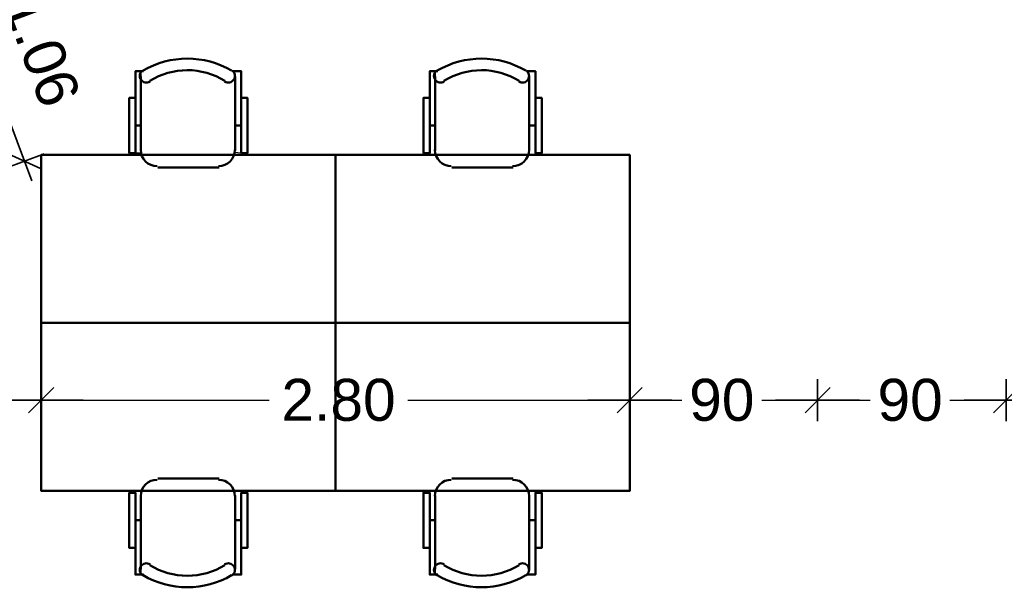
# Model space of a CAD drawing. Header units: metres. Extents: x -1 to 441, y -6 to 31.
# Tile 16 of 24: x 412.34 to 417.03, y 18.03 to 20.75. Entities that reach past the tile are written whole.
import ezdxf

# ---------------------------------------------------------------- set-up
doc = ezdxf.new("R2010")
doc.units = ezdxf.units.M
doc.header["$PDMODE"] = 65
doc.linetypes.add('CONTINUA', pattern=[0])
for name, color, linetype, lineweight in [('P4  SUPERFICI LLIURE', 7, 'CONTINUA', 25), ('P4 COTES', 7, 'CONTINUA', 25), ('P4 MOBLES', 7, 'CONTINUA', 25)]:
    doc.layers.add(name, color=color, linetype=linetype, lineweight=lineweight)
doc.styles.add('ARIAL', font='arial.ttf')
doc.dimstyles.new('DIMSTYLE_3', dxfattribs={"dimtxt": 0.2, "dimasz": 0.2, "dimexe": 0, "dimexo": 1e-06, "dimgap": 0.1, "dimtad": 0, "dimrnd": 0.005, "dimzin": 4, "dimdsep": 46, "dimtxsty": 'ARIAL', "dimblk1": 'ALL_ML_STRICH', "dimblk2": 'ALL_ML_STRICH', "dimsah": 1, "dimcen": 0, "dimse1": 1, "dimse2": 1, "dimclrd": 2, "dimclre": 2, "dimclrt": 2, "dimadec": 0, "dimazin": 0, "dimtfac": 1, "dimtdec": 0, "dimtix": 1, "dimtmove": 2, "dimatfit": 3, "dimfxl": 0, "dimtzin": 0, "dimlwd": 0, "dimlwe": 35, "dimarcsym": 0})
doc.dimstyles.new('DIMSTYLE_5', dxfattribs={"dimtxt": 0.2, "dimasz": 0.2, "dimexe": 0, "dimexo": 1e-06, "dimgap": 0.1, "dimtad": 2, "dimrnd": 0.005, "dimzin": 4, "dimdsep": 46, "dimtxsty": 'ARIAL', "dimblk1": 'ALL_ML_STRICH', "dimblk2": 'ALL_ML_STRICH', "dimsah": 1, "dimcen": 0, "dimse1": 1, "dimse2": 1, "dimclrd": 2, "dimclre": 2, "dimclrt": 2, "dimadec": 0, "dimazin": 0, "dimtfac": 1, "dimtdec": 0, "dimtix": 1, "dimtmove": 2, "dimatfit": 3, "dimfxl": 0, "dimtzin": 0, "dimlwd": 0, "dimlwe": 35, "dimarcsym": 0})
doc.dimstyles.new('DIMSTYLE_8', dxfattribs={"dimtxt": 0.2, "dimasz": 0.2, "dimexe": 0, "dimexo": 1e-06, "dimgap": 0.1, "dimtad": 0, "dimdec": 0, "dimlfac": 100, "dimrnd": 0.5, "dimzin": 4, "dimdsep": 46, "dimtxsty": 'ARIAL', "dimblk1": 'ALL_ML_STRICH', "dimblk2": 'ALL_ML_STRICH', "dimsah": 1, "dimcen": 0, "dimse1": 1, "dimse2": 1, "dimclrd": 2, "dimclre": 2, "dimclrt": 2, "dimadec": 0, "dimazin": 0, "dimtfac": 1, "dimtdec": 0, "dimtix": 1, "dimtmove": 2, "dimatfit": 3, "dimfxl": 0, "dimtzin": 0, "dimlwd": 0, "dimlwe": 35, "dimarcsym": 0})

# ---------------------------------------------------------------- blocks, each defined once
blk = doc.blocks.new('OBJETO_COMPLEJO_30')
at = {"layer": 'P4 MOBLES', "color": 202, "linetype": 'CONTINUA', "lineweight": 50, "transparency": 33554687}
for p, q in [((412.9136, 20.1298), (412.9136, 20.4812)), ((413.3623, 20.4812), (413.3623, 20.1298)), ((412.8882, 20.2483), (412.9136, 20.2483)), ((413.392, 20.2483), (413.3623, 20.2483)), ((413.2861, 20.0494), (412.9941, 20.0494))]:
    blk.add_line(p, q, dxfattribs=at)
for points in [[(412.8882, 20.3796), (412.8586, 20.3796), (412.8586, 20.1171), (412.8882, 20.1171), (412.8882, 20.5066), (412.9263, 20.5066)], [(412.9228, 20.511), (412.9179, 20.5069), (412.914, 20.5021), (412.9111, 20.4967), (412.9094, 20.4909), (412.9087, 20.4849), (412.9093, 20.4788), (412.911, 20.4729), (412.9139, 20.4672), (412.918, 20.4622), (412.9227, 20.4583), (412.9281, 20.4554), (412.9339, 20.4535), (412.9399, 20.4528), (412.946, 20.4533), (412.9519, 20.455), (412.9576, 20.4579)], [(413.3128, 20.4579), (413.3185, 20.455), (413.3245, 20.4533), (413.3306, 20.4528), (413.3366, 20.4535), (413.3424, 20.4554), (413.3477, 20.4583), (413.3525, 20.4622), (413.3565, 20.4672), (413.3595, 20.4729), (413.3612, 20.4788), (413.3617, 20.4849), (413.3611, 20.4909), (413.3593, 20.4967), (413.3565, 20.5021), (413.3526, 20.5069), (413.3476, 20.511)], [(413.392, 20.3796), (413.4216, 20.3796), (413.4216, 20.1171), (413.392, 20.1171), (413.392, 20.5066), (413.3496, 20.5066)], [(412.913, 20.1332), (412.9146, 20.1174), (412.9191, 20.1027), (412.9264, 20.0894), (412.9359, 20.0779), (412.9475, 20.0683), (412.9608, 20.0611), (412.9755, 20.0565), (412.9913, 20.0549)], [(413.2834, 20.0549), (413.2992, 20.0565), (413.3139, 20.0611), (413.3272, 20.0683), (413.3388, 20.0779), (413.3483, 20.0894), (413.3555, 20.1027), (413.3601, 20.1174), (413.3617, 20.1332)]]:
    blk.add_lwpolyline(points, dxfattribs=at)
blk.add_lwpolyline([(413.8407, 19.3086), (412.4395, 19.3086), (412.4395, 20.1087), (413.8407, 20.1087), (413.8407, 19.3086)], close=True, dxfattribs=at)
for centre, radius, start, end in [((413.1353, 20.1505), 0.4167, 59.5738, 120.4458), ((413.1353, 20.1716), 0.3405, 58.2581, 121.7649)]:
    blk.add_arc(centre, radius, start, end, dxfattribs=at)
blk = doc.blocks.new('OBJETO_COMPLEJO_31')
at = {"layer": 'P4 MOBLES', "color": 202, "linetype": 'CONTINUA', "lineweight": 50, "transparency": 33554687}
for p, q in [((413.2861, 18.5678), (412.9941, 18.5678)), ((412.9136, 18.4873), (412.9136, 18.136)), ((413.3623, 18.136), (413.3623, 18.4873)), ((412.8882, 18.3688), (412.9136, 18.3688)), ((413.392, 18.3688), (413.3623, 18.3688))]:
    blk.add_line(p, q, dxfattribs=at)
blk.add_lwpolyline([(413.8407, 19.3086), (412.4395, 19.3086), (412.4395, 18.5085), (413.8407, 18.5085), (413.8407, 19.3086)], close=True, dxfattribs=at)
for points in [[(412.913, 18.4839), (412.9146, 18.4997), (412.9191, 18.5144), (412.9264, 18.5277), (412.9359, 18.5393), (412.9475, 18.5489), (412.9608, 18.5561), (412.9755, 18.5607), (412.9913, 18.5623)], [(413.2834, 18.5623), (413.2992, 18.5607), (413.3139, 18.5561), (413.3272, 18.5489), (413.3388, 18.5393), (413.3483, 18.5277), (413.3555, 18.5144), (413.3601, 18.4997), (413.3617, 18.4839)], [(412.8882, 18.2376), (412.8586, 18.2376), (412.8586, 18.5), (412.8882, 18.5), (412.8882, 18.1106), (412.9263, 18.1106)], [(413.392, 18.2376), (413.4216, 18.2376), (413.4216, 18.5), (413.392, 18.5), (413.392, 18.1106), (413.3496, 18.1106)], [(412.9228, 18.1062), (412.9179, 18.1103), (412.914, 18.1151), (412.9111, 18.1205), (412.9094, 18.1263), (412.9087, 18.1323), (412.9093, 18.1384), (412.911, 18.1443), (412.9139, 18.15), (412.918, 18.1549), (412.9227, 18.1589), (412.9281, 18.1618), (412.9339, 18.1636), (412.9399, 18.1643), (412.946, 18.1639), (412.9519, 18.1622), (412.9576, 18.1593)], [(413.3128, 18.1593), (413.3185, 18.1622), (413.3245, 18.1639), (413.3306, 18.1643), (413.3366, 18.1636), (413.3424, 18.1618), (413.3477, 18.1589), (413.3525, 18.1549), (413.3565, 18.15), (413.3595, 18.1443), (413.3612, 18.1384), (413.3617, 18.1323), (413.3611, 18.1263), (413.3593, 18.1205), (413.3565, 18.1151), (413.3526, 18.1103), (413.3476, 18.1062)]]:
    blk.add_lwpolyline(points, dxfattribs=at)
for centre, radius, start, end in [((413.1353, 18.4456), 0.3405, 238.2351, 301.7419), ((413.1353, 18.4667), 0.4167, 239.5542, 300.4262)]:
    blk.add_arc(centre, radius, start, end, dxfattribs=at)
blk = doc.blocks.new('OBJETO_COMPLEJO_32')
at = {"layer": 'P4 MOBLES', "color": 202, "linetype": 'CONTINUA', "lineweight": 50, "transparency": 33554687}
for p, q in [((414.3148, 20.1298), (414.3148, 20.4812)), ((414.7635, 20.4812), (414.7635, 20.1298)), ((414.2894, 20.2483), (414.3148, 20.2483)), ((414.7931, 20.2483), (414.7635, 20.2483)), ((414.6873, 20.0494), (414.3952, 20.0494))]:
    blk.add_line(p, q, dxfattribs=at)
for points in [[(414.2894, 20.3796), (414.2598, 20.3796), (414.2598, 20.1171), (414.2894, 20.1171), (414.2894, 20.5066), (414.3275, 20.5066)], [(414.324, 20.511), (414.3191, 20.5069), (414.3152, 20.5021), (414.3123, 20.4967), (414.3106, 20.4909), (414.3099, 20.4849), (414.3104, 20.4788), (414.3122, 20.4729), (414.3151, 20.4672), (414.3191, 20.4622), (414.3239, 20.4583), (414.3293, 20.4554), (414.335, 20.4535), (414.3411, 20.4528), (414.3471, 20.4533), (414.3531, 20.455), (414.3588, 20.4579)], [(414.714, 20.4579), (414.7197, 20.455), (414.7257, 20.4533), (414.7317, 20.4528), (414.7378, 20.4535), (414.7435, 20.4554), (414.7489, 20.4583), (414.7537, 20.4622), (414.7577, 20.4672), (414.7606, 20.4729), (414.7624, 20.4788), (414.7629, 20.4849), (414.7623, 20.4909), (414.7605, 20.4967), (414.7576, 20.5021), (414.7537, 20.5069), (414.7488, 20.511)], [(414.7931, 20.3796), (414.8228, 20.3796), (414.8228, 20.1171), (414.7931, 20.1171), (414.7931, 20.5066), (414.7508, 20.5066)], [(414.3142, 20.1332), (414.3157, 20.1174), (414.3203, 20.1027), (414.3275, 20.0894), (414.3371, 20.0779), (414.3487, 20.0683), (414.362, 20.0611), (414.3767, 20.0565), (414.3925, 20.0549)], [(414.6846, 20.0549), (414.7004, 20.0565), (414.7151, 20.0611), (414.7284, 20.0683), (414.7399, 20.0779), (414.7495, 20.0894), (414.7567, 20.1027), (414.7613, 20.1174), (414.7629, 20.1332)]]:
    blk.add_lwpolyline(points, dxfattribs=at)
blk.add_lwpolyline([(415.2419, 19.3086), (413.8407, 19.3086), (413.8407, 20.1087), (415.2419, 20.1087), (415.2419, 19.3086)], close=True, dxfattribs=at)
for centre, radius, start, end in [((414.5365, 20.1505), 0.4167, 59.5738, 120.4458), ((414.5365, 20.1716), 0.3405, 58.2581, 121.7649)]:
    blk.add_arc(centre, radius, start, end, dxfattribs=at)
blk = doc.blocks.new('OBJETO_COMPLEJO_33')
at = {"layer": 'P4 MOBLES', "color": 202, "linetype": 'CONTINUA', "lineweight": 50, "transparency": 33554687}
for p, q in [((414.6873, 18.5678), (414.3952, 18.5678)), ((414.3148, 18.4873), (414.3148, 18.136)), ((414.7635, 18.136), (414.7635, 18.4873)), ((414.2894, 18.3688), (414.3148, 18.3688)), ((414.7931, 18.3688), (414.7635, 18.3688))]:
    blk.add_line(p, q, dxfattribs=at)
blk.add_lwpolyline([(415.2419, 19.3086), (413.8407, 19.3086), (413.8407, 18.5085), (415.2419, 18.5085), (415.2419, 19.3086)], close=True, dxfattribs=at)
for points in [[(414.3142, 18.4839), (414.3157, 18.4997), (414.3203, 18.5144), (414.3275, 18.5277), (414.3371, 18.5393), (414.3487, 18.5489), (414.362, 18.5561), (414.3767, 18.5607), (414.3925, 18.5623)], [(414.6846, 18.5623), (414.7004, 18.5607), (414.7151, 18.5561), (414.7284, 18.5489), (414.7399, 18.5393), (414.7495, 18.5277), (414.7567, 18.5144), (414.7613, 18.4997), (414.7629, 18.4839)], [(414.2894, 18.2376), (414.2598, 18.2376), (414.2598, 18.5), (414.2894, 18.5), (414.2894, 18.1106), (414.3275, 18.1106)], [(414.7931, 18.2376), (414.8228, 18.2376), (414.8228, 18.5), (414.7931, 18.5), (414.7931, 18.1106), (414.7508, 18.1106)], [(414.324, 18.1062), (414.3191, 18.1103), (414.3152, 18.1151), (414.3123, 18.1205), (414.3106, 18.1263), (414.3099, 18.1323), (414.3104, 18.1384), (414.3122, 18.1443), (414.3151, 18.15), (414.3191, 18.1549), (414.3239, 18.1589), (414.3293, 18.1618), (414.335, 18.1636), (414.3411, 18.1643), (414.3471, 18.1639), (414.3531, 18.1622), (414.3588, 18.1593)], [(414.714, 18.1593), (414.7197, 18.1622), (414.7257, 18.1639), (414.7317, 18.1643), (414.7378, 18.1636), (414.7435, 18.1618), (414.7489, 18.1589), (414.7537, 18.1549), (414.7577, 18.15), (414.7606, 18.1443), (414.7624, 18.1384), (414.7629, 18.1323), (414.7623, 18.1263), (414.7605, 18.1205), (414.7576, 18.1151), (414.7537, 18.1103), (414.7488, 18.1062)]]:
    blk.add_lwpolyline(points, dxfattribs=at)
for centre, radius, start, end in [((414.5365, 18.4456), 0.3405, 238.2351, 301.7419), ((414.5365, 18.4667), 0.4167, 239.5542, 300.4262)]:
    blk.add_arc(centre, radius, start, end, dxfattribs=at)
blk = doc.blocks.new('ALL_ML_STRICH')
at = {"color": 0, "linetype": 'ByBlock', "lineweight": -2}
for p, q in [((0, -0.5), (0, 0.5)), ((-0.3, -0.3), (0.3, 0.3)), ((-1, 0), (0.5, 0))]:
    blk.add_line(p, q, dxfattribs=at)
blk = doc.blocks.new('*D67')
at = {"layer": 'DEFPOINTS', "color": 2, "linetype": 'CONTINUA', "lineweight": 35, "transparency": 33554687}
for p in [(411.8236, 21.0126), (412.3591, 20.0788), (412.4395, 20.1087)]:
    blk.add_point(p, dxfattribs=at)
at = {"layer": 'P4 COTES', "color": 2, "linetype": 'CONTINUA', "lineweight": -2, "transparency": 33554687}
blk.add_line((412.3591, 20.0788), (411.9892, 21.0741), dxfattribs=at)
at = {"layer": 'P4 COTES', "color": 2, "linetype": 'CONTINUA', "lineweight": 35, "transparency": 33554687, "xscale": 0.2, "yscale": 0.2, "zscale": 0.2}
for p, rotation in [((411.9892, 21.0741), 110.383128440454), ((412.3591, 20.0788), 290.383128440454)]:
    blk.add_blockref('ALL_ML_STRICH', p, dxfattribs=dict(at, rotation=rotation))
at = {"layer": 'P4 COTES', "color": 2, "linetype": 'CONTINUA', "lineweight": 35, "transparency": 33554687, "insert": (412.4422, 20.6085), "char_height": 0.2, "width": 0.8, "attachment_point": 5, "rotation": 290.3831, "style": 'ARIAL'}
blk.add_mtext('\\A1;{\\A1;{1.06\\H0.132000;\\S^ ;}}', dxfattribs=at)
blk = doc.blocks.new('*D81')
at = {"layer": 'DEFPOINTS', "color": 2, "linetype": 'CONTINUA', "lineweight": 35, "transparency": 33554687}
for p in [(410.7337, 18.9412), (412.4395, 18.5085), (410.7337, 18.3608)]:
    blk.add_point(p, dxfattribs=at)
at = {"layer": 'P4 COTES', "color": 2, "linetype": 'CONTINUA', "lineweight": -2, "transparency": 33554687}
for p, q in [((410.7337, 18.9412), (411.2904, 18.9412)), ((411.9504, 18.9412), (412.4395, 18.9412))]:
    blk.add_line(p, q, dxfattribs=at)
at = {"layer": 'P4 COTES', "color": 2, "linetype": 'CONTINUA', "lineweight": 35, "transparency": 33554687, "xscale": 0.2, "yscale": 0.2, "zscale": 0.2, "rotation": 180}
blk.add_blockref('ALL_ML_STRICH', (410.7337, 18.9412), dxfattribs=at)
at = {"layer": 'P4 COTES', "color": 2, "linetype": 'CONTINUA', "lineweight": 35, "transparency": 33554687, "xscale": 0.2, "yscale": 0.2, "zscale": 0.2}
blk.add_blockref('ALL_ML_STRICH', (412.4395, 18.9412), dxfattribs=at)
at = {"layer": 'P4 COTES', "color": 2, "linetype": 'CONTINUA', "lineweight": 35, "transparency": 33554687, "insert": (411.6204, 18.9412), "char_height": 0.2, "width": 0.8, "attachment_point": 5, "style": 'ARIAL'}
blk.add_mtext('\\A1;{\\A1;{1.71\\H0.132000;\\S^ ;}}', dxfattribs=at)
blk = doc.blocks.new('*D82')
at = {"layer": 'DEFPOINTS', "color": 2, "linetype": 'CONTINUA', "lineweight": 35, "transparency": 33554687}
for p in [(412.4395, 18.9412), (412.4395, 18.5085), (415.2419, 18.5085)]:
    blk.add_point(p, dxfattribs=at)
at = {"layer": 'P4 COTES', "color": 2, "linetype": 'CONTINUA', "lineweight": -2, "transparency": 33554687}
for p, q in [((412.4395, 18.9412), (413.5255, 18.9412)), ((414.1855, 18.9412), (415.2419, 18.9412))]:
    blk.add_line(p, q, dxfattribs=at)
at = {"layer": 'P4 COTES', "color": 2, "linetype": 'CONTINUA', "lineweight": 35, "transparency": 33554687, "xscale": 0.2, "yscale": 0.2, "zscale": 0.2, "rotation": 180}
blk.add_blockref('ALL_ML_STRICH', (412.4395, 18.9412), dxfattribs=at)
at = {"layer": 'P4 COTES', "color": 2, "linetype": 'CONTINUA', "lineweight": 35, "transparency": 33554687, "xscale": 0.2, "yscale": 0.2, "zscale": 0.2}
blk.add_blockref('ALL_ML_STRICH', (415.2419, 18.9412), dxfattribs=at)
at = {"layer": 'P4 COTES', "color": 2, "linetype": 'CONTINUA', "lineweight": 35, "transparency": 33554687, "insert": (413.8555, 18.9412), "char_height": 0.2, "width": 0.8, "attachment_point": 5, "style": 'ARIAL'}
blk.add_mtext('\\A1;{\\A1;{2.80\\H0.132000;\\S^ ;}}', dxfattribs=at)
blk = doc.blocks.new('*D83')
at = {"layer": 'DEFPOINTS', "color": 2, "linetype": 'CONTINUA', "lineweight": 35, "transparency": 33554687}
for p in [(415.2419, 18.9412), (416.137, 18.5744), (415.2419, 18.5085)]:
    blk.add_point(p, dxfattribs=at)
at = {"layer": 'P4 COTES', "color": 2, "linetype": 'CONTINUA', "lineweight": -2, "transparency": 33554687}
for p, q in [((415.2419, 18.9412), (415.4907, 18.9412)), ((415.8707, 18.9412), (416.137, 18.9412))]:
    blk.add_line(p, q, dxfattribs=at)
at = {"layer": 'P4 COTES', "color": 2, "linetype": 'CONTINUA', "lineweight": 35, "transparency": 33554687, "xscale": 0.2, "yscale": 0.2, "zscale": 0.2, "rotation": 180}
blk.add_blockref('ALL_ML_STRICH', (415.2419, 18.9412), dxfattribs=at)
at = {"layer": 'P4 COTES', "color": 2, "linetype": 'CONTINUA', "lineweight": 35, "transparency": 33554687, "xscale": 0.2, "yscale": 0.2, "zscale": 0.2}
blk.add_blockref('ALL_ML_STRICH', (416.137, 18.9412), dxfattribs=at)
at = {"layer": 'P4 COTES', "color": 2, "linetype": 'CONTINUA', "lineweight": 35, "transparency": 33554687, "insert": (415.6807, 18.9412), "char_height": 0.2, "width": 0.4, "attachment_point": 5, "style": 'ARIAL'}
blk.add_mtext('\\A1;{90}', dxfattribs=at)
blk = doc.blocks.new('*D84')
at = {"layer": 'DEFPOINTS', "color": 2, "linetype": 'CONTINUA', "lineweight": 35, "transparency": 33554687}
for p in [(416.137, 18.9412), (416.137, 18.5744), (417.0352, 18.5201)]:
    blk.add_point(p, dxfattribs=at)
at = {"layer": 'P4 COTES', "color": 2, "linetype": 'CONTINUA', "lineweight": -2, "transparency": 33554687}
for p, q in [((416.137, 18.9412), (416.3874, 18.9412)), ((416.7674, 18.9412), (417.0352, 18.9412))]:
    blk.add_line(p, q, dxfattribs=at)
at = {"layer": 'P4 COTES', "color": 2, "linetype": 'CONTINUA', "lineweight": 35, "transparency": 33554687, "xscale": 0.2, "yscale": 0.2, "zscale": 0.2, "rotation": 180}
blk.add_blockref('ALL_ML_STRICH', (416.137, 18.9412), dxfattribs=at)
at = {"layer": 'P4 COTES', "color": 2, "linetype": 'CONTINUA', "lineweight": 35, "transparency": 33554687, "xscale": 0.2, "yscale": 0.2, "zscale": 0.2}
blk.add_blockref('ALL_ML_STRICH', (417.0352, 18.9412), dxfattribs=at)
at = {"layer": 'P4 COTES', "color": 2, "linetype": 'CONTINUA', "lineweight": 35, "transparency": 33554687, "insert": (416.5774, 18.9412), "char_height": 0.2, "width": 0.4, "attachment_point": 5, "style": 'ARIAL'}
blk.add_mtext('\\A1;{90}', dxfattribs=at)
blk = doc.blocks.new('*D85')
at = {"layer": 'DEFPOINTS', "color": 2, "linetype": 'CONTINUA', "lineweight": 35, "transparency": 33554687}
for p in [(417.0352, 18.9412), (417.0352, 18.5201), (419.8375, 18.5201)]:
    blk.add_point(p, dxfattribs=at)
at = {"layer": 'P4 COTES', "color": 2, "linetype": 'CONTINUA', "lineweight": -2, "transparency": 33554687}
for p, q in [((417.0352, 18.9412), (418.1212, 18.9412)), ((418.7812, 18.9412), (419.8375, 18.9412))]:
    blk.add_line(p, q, dxfattribs=at)
at = {"layer": 'P4 COTES', "color": 2, "linetype": 'CONTINUA', "lineweight": 35, "transparency": 33554687, "xscale": 0.2, "yscale": 0.2, "zscale": 0.2, "rotation": 180}
blk.add_blockref('ALL_ML_STRICH', (417.0352, 18.9412), dxfattribs=at)
at = {"layer": 'P4 COTES', "color": 2, "linetype": 'CONTINUA', "lineweight": 35, "transparency": 33554687, "xscale": 0.2, "yscale": 0.2, "zscale": 0.2}
blk.add_blockref('ALL_ML_STRICH', (419.8375, 18.9412), dxfattribs=at)
at = {"layer": 'P4 COTES', "color": 2, "linetype": 'CONTINUA', "lineweight": 35, "transparency": 33554687, "insert": (418.4512, 18.9412), "char_height": 0.2, "width": 0.8, "attachment_point": 5, "style": 'ARIAL'}
blk.add_mtext('\\A1;{\\A1;{2.80\\H0.132000;\\S^ ;}}', dxfattribs=at)

msp = doc.modelspace()

# ---------------------------------------------------------------- linework, layer by layer
at = {"layer": 'P4  SUPERFICI LLIURE', "color": 7, "linetype": 'CONTINUA', "lineweight": 25, "transparency": 33554687}
for p, q in [((412.9094, 20.4909), (412.9136, 20.5049)), ((412.9136, 20.5049), (412.9136, 20.4678)), ((412.993, 20.4809), (413.0321, 20.4961)), ((413.0321, 20.4961), (413.0727, 20.5063)), ((413.0727, 20.5063), (413.1143, 20.5114)), ((413.1143, 20.5114), (413.1562, 20.5115)), ((413.1562, 20.5115), (413.1978, 20.5063)), ((413.1978, 20.5063), (413.2384, 20.4961)), ((413.2384, 20.4961), (413.2775, 20.481)), ((413.3612, 20.4788), (413.3623, 20.4922)), ((413.3623, 20.4922), (413.3623, 20.2483)), ((414.3106, 20.4909), (414.3148, 20.5049)), ((414.3148, 20.5049), (414.3148, 20.4678)), ((414.3942, 20.4809), (414.4332, 20.4961)), ((414.4332, 20.4961), (414.4739, 20.5063)), ((414.4739, 20.5063), (414.5155, 20.5114)), ((414.5155, 20.5114), (414.5574, 20.5115)), ((414.5574, 20.5115), (414.599, 20.5063)), ((414.599, 20.5063), (414.6396, 20.4961)), ((414.6396, 20.4961), (414.6787, 20.481)), ((414.7624, 20.4788), (414.7635, 20.4922)), ((414.7635, 20.4922), (414.7635, 20.1395)), ((412.9084, 20.4818), (412.9094, 20.4909)), ((412.911, 20.4729), (412.9084, 20.4818)), ((412.9136, 20.4678), (412.911, 20.4729)), ((412.9136, 20.2483), (412.9136, 20.4658)), ((412.9136, 20.4658), (412.9227, 20.4583)), ((412.9227, 20.4583), (412.9281, 20.4554)), ((412.9281, 20.4554), (412.9339, 20.4535)), ((412.9339, 20.4535), (412.9399, 20.4528)), ((412.9399, 20.4528), (412.9408, 20.4529)), ((412.9408, 20.4529), (412.993, 20.4809)), ((413.2775, 20.481), (413.3298, 20.4529)), ((413.3298, 20.4529), (413.3306, 20.4528)), ((413.3306, 20.4528), (413.3366, 20.4535)), ((413.3366, 20.4535), (413.3424, 20.4554)), ((413.3424, 20.4554), (413.3477, 20.4583)), ((413.3477, 20.4583), (413.3525, 20.4622)), ((413.3525, 20.4622), (413.3565, 20.4672)), ((413.3565, 20.4672), (413.3595, 20.4729)), ((413.3595, 20.4729), (413.3612, 20.4788)), ((414.3096, 20.4818), (414.3106, 20.4909)), ((414.3122, 20.4729), (414.3096, 20.4818)), ((414.3148, 20.4678), (414.3122, 20.4729)), ((414.3148, 20.1268), (414.3148, 20.4658)), ((414.3148, 20.4658), (414.3239, 20.4583)), ((414.3239, 20.4583), (414.3293, 20.4554)), ((414.3293, 20.4554), (414.335, 20.4535)), ((414.335, 20.4535), (414.3411, 20.4528)), ((414.3411, 20.4528), (414.342, 20.4529)), ((414.342, 20.4529), (414.3942, 20.4809)), ((414.6787, 20.481), (414.731, 20.4529)), ((414.731, 20.4529), (414.7317, 20.4528)), ((414.7317, 20.4528), (414.7378, 20.4535)), ((414.7378, 20.4535), (414.7435, 20.4554)), ((414.7435, 20.4554), (414.7489, 20.4583)), ((414.7489, 20.4583), (414.7537, 20.4622)), ((414.7537, 20.4622), (414.7577, 20.4672)), ((414.7577, 20.4672), (414.7606, 20.4729)), ((414.7606, 20.4729), (414.7624, 20.4788)), ((412.8882, 20.1174), (412.8882, 20.2483)), ((412.8882, 20.2483), (412.9136, 20.2483)), ((413.3623, 20.2483), (413.392, 20.2483)), ((413.392, 20.2483), (413.392, 20.1171)), ((412.9146, 20.1174), (412.8882, 20.1174)), ((412.9173, 20.1087), (412.9146, 20.1174)), ((413.3601, 20.1174), (413.3574, 20.1087)), ((413.3604, 20.1203), (413.3601, 20.1174)), ((413.392, 20.1171), (413.3604, 20.1203)), ((414.3157, 20.1174), (414.3148, 20.1268)), ((414.3185, 20.1087), (414.3157, 20.1174)), ((414.7613, 20.1174), (414.7586, 20.1087)), ((414.7635, 20.1395), (414.7613, 20.1174)), ((412.4395, 18.5085), (412.4395, 20.1087)), ((412.4395, 20.1087), (412.9173, 20.1087)), ((413.3574, 20.1087), (414.3185, 20.1087)), ((414.7586, 20.1087), (415.2419, 20.1087)), ((415.2419, 20.1087), (415.2419, 18.5085)), ((412.9173, 18.5085), (412.4395, 18.5085)), ((412.9136, 18.4903), (412.9146, 18.4997)), ((412.9136, 18.1514), (412.9136, 18.4903)), ((412.9146, 18.4997), (412.9173, 18.5085)), ((414.3185, 18.5085), (413.3574, 18.5085)), ((413.3574, 18.5085), (413.3601, 18.4997)), ((413.3601, 18.4997), (413.3623, 18.4776)), ((413.3623, 18.4776), (413.3623, 18.125)), ((414.3148, 18.4903), (414.3157, 18.4997)), ((414.3148, 18.1514), (414.3148, 18.4903)), ((414.3157, 18.4997), (414.3185, 18.5085)), ((415.2419, 18.5085), (414.7586, 18.5085)), ((414.7586, 18.5085), (414.7613, 18.4997)), ((414.7613, 18.4997), (414.7635, 18.4776)), ((414.7635, 18.4776), (414.7635, 18.125)), ((412.911, 18.1443), (412.9136, 18.1494)), ((412.9227, 18.1589), (412.9136, 18.1514)), ((412.9136, 18.1494), (412.9136, 18.1123)), ((412.9281, 18.1618), (412.9227, 18.1589)), ((412.9339, 18.1636), (412.9281, 18.1618)), ((412.9399, 18.1643), (412.9339, 18.1636)), ((412.9408, 18.1642), (412.9399, 18.1643)), ((412.993, 18.1362), (412.9408, 18.1642)), ((413.3298, 18.1643), (413.2775, 18.1362)), ((413.3306, 18.1643), (413.3298, 18.1643)), ((413.3366, 18.1636), (413.3306, 18.1643)), ((413.3424, 18.1618), (413.3366, 18.1636)), ((413.3477, 18.1589), (413.3424, 18.1618)), ((413.3525, 18.1549), (413.3477, 18.1589)), ((413.3565, 18.15), (413.3525, 18.1549)), ((413.3595, 18.1443), (413.3565, 18.15)), ((414.3122, 18.1443), (414.3148, 18.1494)), ((414.3239, 18.1589), (414.3148, 18.1514)), ((414.3148, 18.1494), (414.3148, 18.1123)), ((414.3293, 18.1618), (414.3239, 18.1589)), ((414.335, 18.1636), (414.3293, 18.1618)), ((414.3411, 18.1643), (414.335, 18.1636)), ((414.342, 18.1642), (414.3411, 18.1643)), ((414.3942, 18.1362), (414.342, 18.1642)), ((414.731, 18.1643), (414.6787, 18.1362)), ((414.7317, 18.1643), (414.731, 18.1643)), ((414.7378, 18.1636), (414.7317, 18.1643)), ((414.7435, 18.1618), (414.7378, 18.1636)), ((414.7489, 18.1589), (414.7435, 18.1618)), ((414.7537, 18.1549), (414.7489, 18.1589)), ((414.7577, 18.15), (414.7537, 18.1549)), ((414.7606, 18.1443), (414.7577, 18.15)), ((412.9084, 18.1354), (412.911, 18.1443)), ((412.9094, 18.1263), (412.9084, 18.1354)), ((412.9136, 18.1123), (412.9094, 18.1263)), ((413.0321, 18.1211), (412.993, 18.1362)), ((413.0727, 18.1109), (413.0321, 18.1211)), ((413.1143, 18.1057), (413.0727, 18.1109)), ((413.1562, 18.1057), (413.1143, 18.1057)), ((413.1978, 18.1109), (413.1562, 18.1057)), ((413.2384, 18.1211), (413.1978, 18.1109)), ((413.2775, 18.1362), (413.2384, 18.1211)), ((413.3528, 18.1106), (413.3584, 18.1175)), ((413.3563, 18.1106), (413.3528, 18.1106)), ((413.3584, 18.1175), (413.3563, 18.1106)), ((413.3612, 18.1384), (413.3595, 18.1443)), ((413.3623, 18.125), (413.3612, 18.1384)), ((414.3096, 18.1354), (414.3122, 18.1443)), ((414.3106, 18.1263), (414.3096, 18.1354)), ((414.3148, 18.1123), (414.3106, 18.1263)), ((414.4332, 18.1211), (414.3942, 18.1362)), ((414.4739, 18.1109), (414.4332, 18.1211)), ((414.5155, 18.1057), (414.4739, 18.1109)), ((414.5574, 18.1057), (414.5155, 18.1057)), ((414.599, 18.1109), (414.5574, 18.1057)), ((414.6396, 18.1211), (414.599, 18.1109)), ((414.6787, 18.1362), (414.6396, 18.1211)), ((414.754, 18.1106), (414.7596, 18.1175)), ((414.7575, 18.1106), (414.754, 18.1106)), ((414.7596, 18.1175), (414.7575, 18.1106)), ((414.7624, 18.1384), (414.7606, 18.1443)), ((414.7635, 18.125), (414.7624, 18.1384))]:
    msp.add_line(p, q, dxfattribs=at)

# ---------------------------------------------------------------- block references
at = {"layer": 'P4 MOBLES', "color": 202, "linetype": 'CONTINUA', "lineweight": 50, "transparency": 33554687}
for name in ['OBJETO_COMPLEJO_30', 'OBJETO_COMPLEJO_32', 'OBJETO_COMPLEJO_31', 'OBJETO_COMPLEJO_33']:
    msp.add_blockref(name, (0, 0), dxfattribs=at)

# ---------------------------------------------------------------- dimensions: what is measured, and where the dimension line sits
at = {"layer": 'P4 COTES', "color": 2, "linetype": 'CONTINUA', "lineweight": 35, "transparency": 33554687}
dim = msp.add_linear_dim(base=(411.9892, 21.0741), p1=(412.4395, 20.1087), p2=(411.8236, 21.0126), angle=110.3831, dimstyle='DIMSTYLE_5', override={"dimpost": '<>', "dimclrd": 2, "dimclre": 2, "dimclrt": 2, "dimlwd": 0, "dimlwe": 35}, dxfattribs=at)
dim.commit()
dim.dimension.update_dxf_attribs({"geometry": '*D67', "text_midpoint": (412.4422, 20.6085), "dimtype": 160})
for base, p1, p2, dimstyle, picture, middle in [((412.4395, 18.9412), (410.7337, 18.3608), (412.4395, 18.5085), 'DIMSTYLE_3', '*D81', (411.6204, 18.9412)), ((415.2419, 18.9412), (412.4395, 18.5085), (415.2419, 18.5085), 'DIMSTYLE_3', '*D82', (413.8555, 18.9412)), ((416.137, 18.9412), (415.2419, 18.5085), (416.137, 18.5744), 'DIMSTYLE_8', '*D83', (415.6807, 18.9412)), ((417.0352, 18.9412), (416.137, 18.5744), (417.0352, 18.5201), 'DIMSTYLE_8', '*D84', (416.5774, 18.9412)), ((419.8375, 18.9412), (417.0352, 18.5201), (419.8375, 18.5201), 'DIMSTYLE_3', '*D85', (418.4512, 18.9412))]:
    dim = msp.add_linear_dim(base=base, p1=p1, p2=p2, dimstyle=dimstyle, override={"dimpost": '<>', "dimclrd": 2, "dimclre": 2, "dimclrt": 2, "dimlwd": 0, "dimlwe": 35}, dxfattribs=at)
    dim.commit()
    dim.dimension.update_dxf_attribs({"geometry": picture, "text_midpoint": middle, "dimtype": 160})

doc.saveas('drawing.dxf')
